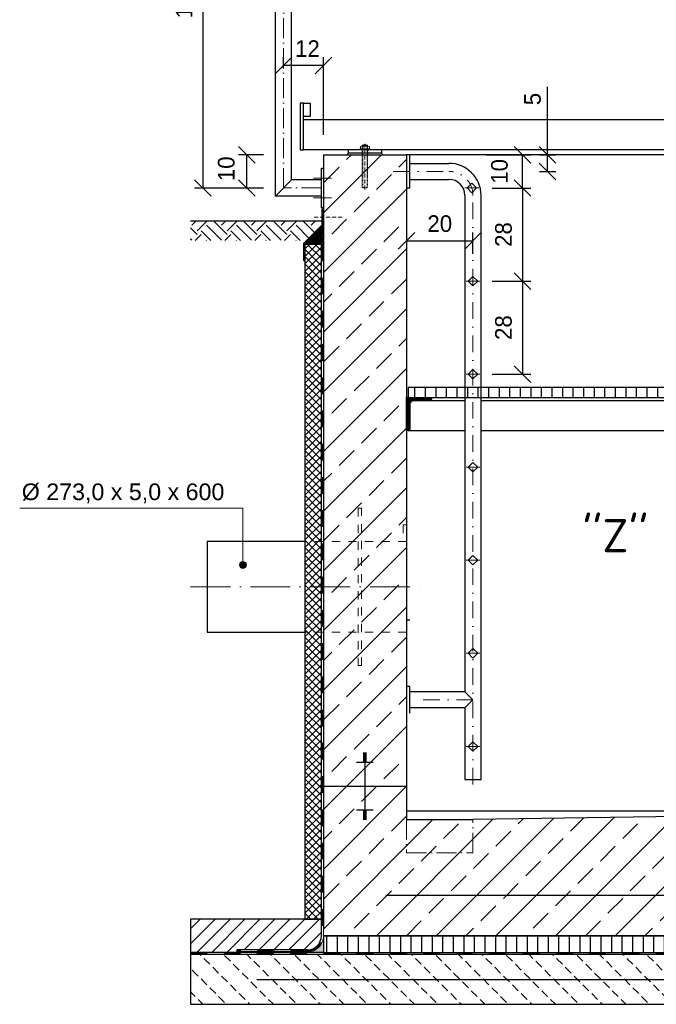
# Model space of a CAD drawing. Header units: millimetres. Extents: x -74592 to 26668, y -531 to 21180.
# Tile 2 of 27: x -914 to 1002, y 3640 to 6602. Entities that reach past the tile are written whole.
import ezdxf

# ---------------------------------------------------------------- set-up
doc = ezdxf.new("R2010")
doc.units = ezdxf.units.MM
for name, pattern in [('ACAD_ISO10W100', [18, 12, -3, 0, -3]), ('JIS_02_1.0', [2, 1, -1]), ('STRICHPUNKT2', [0.5, 0.25, -0.125, 0, -0.125])]:
    doc.linetypes.add(name, pattern=pattern)
for name, color, linetype, lineweight in [('Bemaßung', 7, 'Continuous', 9), ('Beschriftung', 7, 'Continuous', 9), ('P------T7', 7, 'Continuous', 18), ('P-DABDICHTUNG', 7, 'Continuous', 18), ('P-SSLEIX', 7, 'STRICHPUNKT2', 18), ('verz. Bandstahl 30x3_5mm im Beton', 5, 'GRENZE1', 35)]:
    doc.layers.add(name, color=color, linetype=linetype, lineweight=lineweight)
doc.layers.add('P-MU150AUSL', color=7, linetype='Continuous')
doc.styles.add('LBB3.5M1000', font='isocp.shx', dxfattribs={"height": 3.5})
doc.linetypes.add('GRENZE1', pattern='A,6.35,-2.54,[133,ltypeshp.shx,S=2.54,R=0,X=-2.54,Y=0],-2.54,25.4', length=36.83)
doc.dimstyles.new('DIN', dxfattribs={"dimtxt": 2.5, "dimasz": 2.5, "dimexe": 1.25, "dimexo": 0.625, "dimtad": 1, "dimtih": 1, "dimdec": 4, "dimdsep": 46, "dimlunit": 6, "dimtxsty": 'Standard', "dimcen": 2.5, "dimadec": 0, "dimazin": 0, "dimtfac": 1, "dimtdec": 4, "dimtmove": 0, "dimatfit": 3, "dimfxl": 0, "dimtvp": 1, "dimtolj": 1, "dimtzin": 0, "dimarcsym": 0})
pattern_1 = [(45, (1125, 5170.74), (-89.8026, 89.8026), []), (45, (1214.8, 5170.74), (-89.8026, 89.8026), [63.5, -31.75])]

# ---------------------------------------------------------------- blocks, each defined once
blk = doc.blocks.new('_Oblique')
at = {"color": 0, "linetype": 'ByBlock', "lineweight": -2}
blk.add_line((-0.5, -0.5), (0.5, 0.5), dxfattribs=at)
blk = doc.blocks.new('*D29')
at = {"layer": 'Bemaßung', "color": 0, "lineweight": -2, "transparency": 16777216}
for p, q in [((-151.7, 7245.7), (-387.8, 7245.7)), ((-362.8, 7245.7), (-362.8, 6095.7)), ((-200, 6095.7), (-387.8, 6095.7))]:
    blk.add_line(p, q, dxfattribs=at)
at = {"layer": 'DEFPOINTS', "color": 0, "transparency": 16777216}
for p in [(-71.7, 7245.7), (-362.8, 6095.7), (-120, 6095.7)]:
    blk.add_point(p, dxfattribs=at)
at = {"layer": 'Bemaßung', "color": 0, "lineweight": -2, "transparency": 16777216, "xscale": 50, "yscale": 50, "zscale": 50}
for p, rotation in [((-362.8, 7245.7), 90), ((-362.8, 6095.7), 270)]:
    blk.add_blockref('_Oblique', p, dxfattribs=dict(at, rotation=rotation))
at = {"layer": 'Bemaßung', "color": 0, "transparency": 16777216, "insert": (-418.8, 6670.7), "char_height": 50, "attachment_point": 5, "rotation": 90}
blk.add_mtext('\\A1;1.15', dxfattribs=at)
blk = doc.blocks.new('*D30')
at = {"layer": 'Bemaßung', "color": 0, "lineweight": -2, "transparency": 16777216}
for p, q in [((-180, 6195.7), (-255.3, 6195.7)), ((-230.3, 6095.7), (-230.3, 6195.7)), ((-180, 6095.7), (-255.3, 6095.7))]:
    blk.add_line(p, q, dxfattribs=at)
at = {"layer": 'DEFPOINTS', "color": 0, "transparency": 16777216}
for p in [(-230.3, 6195.7), (-120, 6195.7), (-120, 6095.7)]:
    blk.add_point(p, dxfattribs=at)
at = {"layer": 'Bemaßung', "color": 0, "lineweight": -2, "transparency": 16777216, "xscale": 50, "yscale": 50, "zscale": 50}
for p, rotation in [((-230.3, 6195.7), 90), ((-230.3, 6095.7), 270)]:
    blk.add_blockref('_Oblique', p, dxfattribs=dict(at, rotation=rotation))
at = {"layer": 'Bemaßung', "color": 0, "transparency": 16777216, "insert": (-292.1, 6153.5), "char_height": 50, "attachment_point": 5, "rotation": 90}
blk.add_mtext('\\A1;10', dxfattribs=at)
blk = doc.blocks.new('*D26')
at = {"layer": 'Bemaßung', "color": 0, "lineweight": -2, "transparency": 16777216}
for p, q in [((-120, 6455.7), (-120, 6489.2)), ((0, 6255.7), (0, 6489.2)), ((0, 6464.2), (-120, 6464.2))]:
    blk.add_line(p, q, dxfattribs=at)
at = {"layer": 'DEFPOINTS', "color": 0, "transparency": 16777216}
for p in [(-120, 6464.2), (-120, 6395.7), (0, 6195.7)]:
    blk.add_point(p, dxfattribs=at)
at = {"layer": 'Bemaßung', "color": 0, "lineweight": -2, "transparency": 16777216, "xscale": 50, "yscale": 50, "zscale": 50, "rotation": 180}
blk.add_blockref('_Oblique', (-120, 6464.2), dxfattribs=at)
at = {"layer": 'Bemaßung', "color": 0, "lineweight": -2, "transparency": 16777216, "xscale": 50, "yscale": 50, "zscale": 50}
blk.add_blockref('_Oblique', (0, 6464.2), dxfattribs=at)
at = {"layer": 'Bemaßung', "color": 0, "transparency": 16777216, "insert": (-48, 6515.1), "char_height": 50, "attachment_point": 5}
blk.add_mtext('\\A1;12', dxfattribs=at)
blk = doc.blocks.new('*D46')
at = {"layer": 'Bemaßung', "color": 0, "lineweight": -2, "transparency": 16777216}
for p, q in [((250, 5977), (250, 5962)), ((450, 5897.3), (450, 5962)), ((250, 5937), (450, 5937))]:
    blk.add_line(p, q, dxfattribs=at)
at = {"layer": 'DEFPOINTS', "color": 0, "transparency": 16777216}
for p in [(250, 5937), (450, 5937), (450, 5857.3)]:
    blk.add_point(p, dxfattribs=at)
at = {"layer": 'Bemaßung', "color": 0, "lineweight": -2, "transparency": 16777216, "xscale": 50, "yscale": 50, "zscale": 50, "rotation": 180}
blk.add_blockref('_Oblique', (250, 5937), dxfattribs=at)
at = {"layer": 'Bemaßung', "color": 0, "lineweight": -2, "transparency": 16777216, "xscale": 50, "yscale": 50, "zscale": 50}
blk.add_blockref('_Oblique', (450, 5937), dxfattribs=at)
at = {"layer": 'Bemaßung', "color": 0, "transparency": 16777216, "insert": (350, 5988.2), "char_height": 50, "attachment_point": 5}
blk.add_mtext('\\A1;20', dxfattribs=at)
blk = doc.blocks.new('*D47')
at = {"layer": 'Bemaßung', "color": 0, "lineweight": -2, "transparency": 16777216}
for p, q in [((489.7, 6195.7), (623.9, 6195.7)), ((598.9, 6095.7), (598.9, 6195.7)), ((507.3, 6095.7), (623.9, 6095.7))]:
    blk.add_line(p, q, dxfattribs=at)
at = {"layer": 'DEFPOINTS', "color": 0, "transparency": 16777216}
for p in [(449.7, 6195.7), (598.9, 6195.7), (467.3, 6095.7)]:
    blk.add_point(p, dxfattribs=at)
at = {"layer": 'Bemaßung', "color": 0, "lineweight": -2, "transparency": 16777216, "xscale": 50, "yscale": 50, "zscale": 50}
for p, rotation in [((598.9, 6195.7), 90), ((598.9, 6095.7), 270)]:
    blk.add_blockref('_Oblique', p, dxfattribs=dict(at, rotation=rotation))
at = {"layer": 'Bemaßung', "color": 0, "transparency": 16777216, "insert": (529.8, 6145.7), "char_height": 50, "attachment_point": 5, "rotation": 90}
blk.add_mtext('\\A1;10', dxfattribs=at)
blk = doc.blocks.new('*D48')
at = {"layer": 'Bemaßung', "color": 0, "lineweight": -2, "transparency": 16777216}
for p, q in [((674.2, 6195.7), (674.2, 6400)), ((650, 6195.7), (699.2, 6195.7)), ((674.2, 6145.7), (674.2, 6195.7)), ((650, 6145.7), (699.2, 6145.7))]:
    blk.add_line(p, q, dxfattribs=at)
at = {"layer": 'DEFPOINTS', "color": 0, "transparency": 16777216}
for p in [(250, 6195.7), (674.2, 6195.7), (250, 6145.7)]:
    blk.add_point(p, dxfattribs=at)
at = {"layer": 'Bemaßung', "color": 0, "lineweight": -2, "transparency": 16777216, "xscale": 50, "yscale": 50, "zscale": 50}
for p, rotation in [((674.2, 6195.7), 90), ((674.2, 6145.7), 270)]:
    blk.add_blockref('_Oblique', p, dxfattribs=dict(at, rotation=rotation))
at = {"layer": 'Bemaßung', "color": 0, "transparency": 16777216, "insert": (629.2, 6363.3), "char_height": 50, "attachment_point": 5, "rotation": 90}
blk.add_mtext('\\A1;5', dxfattribs=at)
blk = doc.blocks.new('*D75')
at = {"layer": 'Bemaßung', "color": 0, "lineweight": -2, "transparency": 16777216}
for p, q in [((507.3, 6095.7), (623.9, 6095.7)), ((598.9, 6095.7), (598.9, 5815.7)), ((507.3, 5815.7), (623.9, 5815.7))]:
    blk.add_line(p, q, dxfattribs=at)
at = {"layer": 'DEFPOINTS', "color": 0, "transparency": 16777216}
for p in [(467.3, 6095.7), (467.3, 5815.7), (598.9, 5815.7)]:
    blk.add_point(p, dxfattribs=at)
at = {"layer": 'Bemaßung', "color": 0, "lineweight": -2, "transparency": 16777216, "xscale": 50, "yscale": 50, "zscale": 50}
for p, rotation in [((598.9, 6095.7), 90), ((598.9, 5815.7), 270)]:
    blk.add_blockref('_Oblique', p, dxfattribs=dict(at, rotation=rotation))
at = {"layer": 'Bemaßung', "color": 0, "transparency": 16777216, "insert": (541.9, 5955.7), "char_height": 50, "attachment_point": 5, "rotation": 90}
blk.add_mtext('\\A1;28', dxfattribs=at)
blk = doc.blocks.new('*D76')
at = {"layer": 'Bemaßung', "color": 0, "lineweight": -2, "transparency": 16777216}
for p, q in [((507.3, 5815.7), (623.9, 5815.7)), ((598.9, 5815.7), (598.9, 5535.7)), ((507.3, 5535.7), (623.9, 5535.7))]:
    blk.add_line(p, q, dxfattribs=at)
at = {"layer": 'DEFPOINTS', "color": 0, "transparency": 16777216}
for p in [(467.3, 5815.7), (467.3, 5535.7), (598.9, 5535.7)]:
    blk.add_point(p, dxfattribs=at)
at = {"layer": 'Bemaßung', "color": 0, "lineweight": -2, "transparency": 16777216, "xscale": 50, "yscale": 50, "zscale": 50}
for p, rotation in [((598.9, 5815.7), 90), ((598.9, 5535.7), 270)]:
    blk.add_blockref('_Oblique', p, dxfattribs=dict(at, rotation=rotation))
at = {"layer": 'Bemaßung', "color": 0, "transparency": 16777216, "insert": (541.9, 5675.7), "char_height": 50, "attachment_point": 5, "rotation": 90}
blk.add_mtext('\\A1;28', dxfattribs=at)

msp = doc.modelspace()

# ---------------------------------------------------------------- hatches: boundary and pattern name
at = {"lineweight": 0}
h = msp.add_hatch(dxfattribs=at)
h.set_pattern_fill('ANSI33', color=256, scale=20)
h.set_pattern_definition(pattern_1)
h.paths.add_polyline_path([(250, 6195.73647), (0, 6195.73647), (0, 4295.73647), (250, 4295.73647)])
h = msp.add_hatch()
h.set_pattern_fill('EARTH', color=256, scale=10, angle=45)
h.set_pattern_definition([(45, (-200, 5966.6), (7e-15, 89.803), [63.5, -63.5]), (45, (-216.84, 5983.437), (7e-15, 89.803), [63.5, -63.5]), (45, (-233.676, 6000.275), (7e-15, 89.803), [63.5, -63.5]), (135, (-233.676, 6011.5), (-89.803, 7e-15), [63.5, -63.5]), (135, (-216.84, 6028.34), (-89.803, 7e-15), [63.5, -63.5]), (135, (-200, 6045.176), (-89.803, 7e-15), [63.5, -63.5])])
h.paths.add_polyline_path([(-51.36735, 5937.46082), (-4.84495, 5983.98321), (-4.84495, 5995.73647), (-400, 5995.73647), (-400, 5937.46082)])
at = {"lineweight": 5}
h = msp.add_hatch(dxfattribs=at)
h.set_pattern_fill('ANSI36', color=256, angle=90)
h.set_pattern_definition([(135, (-28, 5953.9255), (-6.17393, 1.6838), [7.9375, -1.5875, 0, -1.5875])])
h.paths.add_polyline_path([(0, 5981.92555), (-56, 5925.92555), (-6, 5925.92555), (0, 5925.92555)])
h = msp.add_hatch(dxfattribs=at)
h.set_pattern_fill('ANSI37', color=256, scale=5)
h.set_pattern_definition([(45, (550, 5305.986), (-11.22532, 11.22532), []), (135, (550, 5305.986), (-11.22532, -11.22532), [])])
h.paths.add_polyline_path([(-6, 5925.92555), (-56, 5925.92555), (-56, 3895.73647), (-6, 3895.73647)])
h = msp.add_hatch()
h.set_pattern_fill('ANSI31', color=256, scale=10, angle=45)
h.set_pattern_definition([(90, (-84560.512, 43815.514), (-31.75, 5e-15), [])])
h.paths.add_polyline_path([(255, 5495.73647), (255, 5465.73647), (2245, 5465.73647), (2245, 5495.73647)])
at = {"lineweight": 9}
h = msp.add_hatch(dxfattribs=at)
h.set_pattern_fill('ANSI31', color=256)
h.set_pattern_definition([(45, (-83985.5124, 43815.5142), (-2.24506403, 2.24506403), [])])
edge = h.paths.add_edge_path()
edge.add_line((250, 5365.73647), (250, 5465.73647))
edge.add_line((250, 5465.73647), (325, 5465.73647))
edge.add_line((325, 5465.73647), (325, 5460.73647))
edge.add_arc((320, 5460.73647), 5, -90, 0, ccw=False)
edge.add_line((320, 5455.73647), (270, 5455.73647))
edge.add_arc((270, 5445.73647), 10, 90, 180)
edge.add_line((260, 5445.73647), (260, 5370.73647))
edge.add_arc((255, 5370.73647), 5, -90, 0, ccw=False)
edge.add_line((255, 5365.73647), (250, 5365.73647))
at = {"lineweight": 0}
h = msp.add_hatch(dxfattribs=at)
h.set_pattern_fill('ANSI33', color=256, scale=20)
h.set_pattern_definition(pattern_1)
h.paths.add_polyline_path([(2500, 4295.73647), (2250, 4295.73647), (2250, 4220.73647), (450, 4195.73647), (250, 4195.73647), (250, 4295.73647), (0, 4295.73647), (0, 4169.91446), (0, 3845.73647), (1125, 3845.73647), (2500, 3845.73647), (2500, 4169.91446)])
h = msp.add_hatch()
h.set_pattern_fill('ANSI31', color=256, scale=10)
h.set_pattern_definition([(45, (2453, 3845.736), (-22.45064, 22.45064), [])])
edge = h.paths.add_edge_path()
edge.add_line((-260.37513, 3803.3805), (-260.37513, 3795.73647))
edge.add_line((-260.37513, 3795.73647), (-400, 3795.73647))
edge.add_line((-400, 3795.73647), (-400, 3895.73647))
edge.add_line((-400, 3895.73647), (-6, 3895.73647))
edge.add_line((-6, 3895.73647), (-6, 3845.73647))
edge.add_arc((-48.35598, 3845.73647), 42.35598, 270, 360, ccw=False)
edge.add_line((-48.35598, 3803.3805), (-260.37513, 3803.3805))
h = msp.add_hatch(dxfattribs=at)
h.set_pattern_fill('AR-CONC', color=256, scale=0.48356)
h.set_pattern_definition([(50, (2332.1722, 3820.7365), (3.4683817, -0.303444), [0.36267, -3.989368]), (355, (2332.172, 3820.7365), (-0.6709456, 3.6372986), [0.290136, -3.1914945]), (100.45144, (2332.4612, 3820.7112), (2.797436, 3.3338545), [0.308222, -3.390441]), (46.1842, (2332.172, 3821.7036), (5.16075, -0.800385), [0.544005, -5.984052]), (96.63564, (2332.602, 3821.637), (4.519649, 4.710446), [0.462333, -5.085665]), (351.18416, (2332.172, 3821.7036), (4.519649, 4.710446), [0.435204, -4.787242]), (21, (2332.6557, 3821.4618), (2.8864024, -1.946903), [0.36267, -3.989368]), (326, (2332.6557, 3821.4618), (1.176575, 3.506534), [0.290136, -3.1914945]), (71.45144, (2332.8963, 3821.2996), (4.0629775, 1.559631), [0.308222, -3.390441]), (37.5, (2332.1722, 3820.7365), (0.0588002, 1.6097408), [0, -3.1528098, 0, -3.2398505, 0, -3.2035835]), (7.5, (2332.1722, 3820.7365), (1.2720985, 1.9072164), [0, -1.8471984, 0, -3.0802758, 0, -1.2209884]), (327.5, (2331.0938, 3820.7365), (2.5813506, -0.1090663), [0, -1.2088994, 0, -3.7717663, 0, -5.0048437]), (317.5, (2330.6103, 3820.7365), (2.8200537, 0.4840674), [0, -1.5715693, 0, -2.5048397, 0, -3.5541644])])
edge = h.paths.add_edge_path()
edge.add_line((-74.29907, 3795.73647), (-48.35598, 3797.3805))
edge.add_arc((-48.35598, 3845.73647), 48.35598, 270, 360)
edge.add_line((0, 3845.73647), (0, 3795.73647))
edge.add_line((0, 3795.73647), (-74.29907, 3795.73647))
h = msp.add_hatch()
h.set_pattern_fill('ANSI31', color=256, scale=10, angle=45)
h.set_pattern_definition([(90, (550, 3820.736), (-31.75, 5e-15), [])])
h.paths.add_polyline_path([(0, 3845.73647), (0, 3795.73647), (2500, 3795.73647), (2500, 3845.73647)])
h = msp.add_hatch(dxfattribs=at)
h.set_pattern_fill('BETON_UNBEWEHRT', color=256, scale=200, angle=90, pattern_type=2)
h.set_pattern_definition([(135, (-6537.87, 3875.09), (-35.35534, -35.35534), [25, -12.5])])
h.paths.add_polyline_path([(-400, 3789.73647), (-400, 3639.73647), (2900, 3639.73647), (2900, 3789.73647)])
at = {"layer": 'Beschriftung'}
h = msp.add_hatch(color=256, dxfattribs=at)
h.dxf.hatch_style = 1
edge = h.paths.add_edge_path()
edge.add_arc((-242.04565, 4961.85916), 10.35018, -180, 180)
at = {"layer": 'P-DABDICHTUNG'}
h = msp.add_hatch(dxfattribs=at)
h.set_pattern_fill('PLAST', scale=6, angle=90, style=0)
h.set_pattern_definition([(90, (-12376.0854, 2496.169), (-1.5, 9e-17), []), (90, (-12376.2729, 2496.169), (-1.5, 9e-17), []), (90, (-12376.4604, 2496.169), (-1.5, 9e-17), [])])
h.paths.add_polyline_path([(-260.37513, 3795.73647), (-260.37513, 3797.3805), (-200.86802, 3797.3805), (-200.86802, 3795.73647)])

# ---------------------------------------------------------------- linework, layer by layer
for p, q in [((-144.15, 6071.58647), (-144.15, 7197.59354)), ((-95.85, 6119.88647), (-95.85, 6721.58647)), ((3147.27356, 6300.73647), (-60, 6300.73647)), ((3147.27356, 6210.73647), (-60, 6210.73647)), ((0, 6195.73647), (0, 3869.91446)), ((0, 6195.73647), (250, 6195.73647)), ((75, 6200.73647), (70, 6195.73647)), ((75, 6200.73647), (75, 6210.73647)), ((175, 6200.73647), (75, 6200.73647)), ((175, 6210.73647), (175, 6200.73647)), ((175, 6200.73647), (180, 6195.73647)), ((250, 6195.73647), (250, 4195.73647)), ((2250, 6195.73647), (250, 6195.73647)), ((260, 6095.73647), (260, 6195.73647)), ((260, 6169.88647), (377.55, 6169.88647)), ((-95.85, 6119.88647), (-144.15, 6071.58647)), ((-6, 6119.88647), (-95.85, 6119.88647)), ((260, 6121.58647), (377.55, 6121.58647)), ((432.29396, 6095.73647), (446.43396, 6109.87647)), ((460.57396, 6095.73647), (446.43396, 6109.87647)), ((250, 6095.73647), (260, 6095.73647)), ((425.85, 6073.28647), (425.85, 4579.88647)), ((446.43396, 6081.59647), (432.29396, 6095.73647)), ((446.43396, 6081.59647), (460.57396, 6095.73647)), ((474.15, 4315.73647), (474.15, 6073.28647)), ((-6, 6071.58647), (-144.15, 6071.58647)), ((-4.84495, 5995.73647), (-400, 5995.73647)), ((-56, 5925.92555), (0, 5981.92555)), ((-6, 5925.92555), (0, 5925.92555)), ((435.86, 5815.73647), (450, 5829.87647)), ((450, 5801.59647), (435.86, 5815.73647)), ((464.14, 5815.73647), (450, 5829.87647)), ((450, 5801.59647), (464.14, 5815.73647)), ((435.86, 5535.73647), (450, 5549.87647)), ((464.14, 5535.73647), (450, 5549.87647)), ((450, 5521.59647), (435.86, 5535.73647)), ((450, 5521.59647), (464.14, 5535.73647)), ((425.85, 5455.73647), (320, 5455.73647)), ((2180, 5455.73647), (474.15, 5455.73647)), ((255, 5365.73647), (425.85, 5365.73647)), ((474.15, 5365.73647), (2245, 5365.73647)), ((435.86, 5255.73647), (450, 5269.87647)), ((450, 5241.59647), (435.86, 5255.73647)), ((464.14, 5255.73647), (450, 5269.87647)), ((450, 5241.59647), (464.14, 5255.73647)), ((435.86, 4975.73647), (450, 4989.87647)), ((464.14, 4975.73647), (450, 4989.87647)), ((450, 4961.59647), (435.86, 4975.73647)), ((450, 4961.59647), (464.14, 4975.73647)), ((260, 4795.73647), (250, 4795.73647)), ((435.86, 4695.73647), (450, 4709.87647)), ((450, 4681.59647), (435.86, 4695.73647)), ((464.14, 4695.73647), (450, 4709.87647)), ((450, 4681.59647), (464.14, 4695.73647)), ((260, 4595.73647), (250, 4595.73647)), ((260, 4515.73647), (260, 4595.73647)), ((425.85, 4579.88647), (260, 4579.88647)), ((425.85, 4579.88647), (450, 4555.73647)), ((450, 4555.73647), (425.85, 4531.58647)), ((425.85, 4531.58647), (260, 4531.58647)), ((425.85, 4531.58647), (425.85, 4315.73647)), ((435.86, 4415.73647), (450, 4429.87647)), ((450, 4401.59647), (435.86, 4415.73647)), ((464.14, 4415.73647), (450, 4429.87647)), ((450, 4401.59647), (464.14, 4415.73647)), ((130, 4395.38975), (120, 4395.38975)), ((130, 4391.86985), (120, 4391.86985)), ((130, 4388.34994), (120, 4388.34994)), ((130, 4384.83004), (120, 4384.83004)), ((125, 4395.73647), (125, 4295.73647)), ((150, 4367.23052), (100, 4367.23052)), ((130, 4381.31013), (120, 4381.31013)), ((130, 4377.79023), (120, 4377.79023)), ((130, 4374.27033), (120, 4374.27033)), ((130, 4370.75042), (120, 4370.75042)), ((0, 4295.73647), (250, 4295.73647)), ((125, 4295.73647), (125, 4195.73647)), ((425.85, 4315.73647), (474.15, 4315.73647)), ((150, 4224.24243), (100, 4224.24243)), ((130, 4220.72253), (120, 4220.72253)), ((130, 4217.20262), (120, 4217.20262)), ((130, 4213.68272), (120, 4213.68272)), ((130, 4210.16281), (120, 4210.16281)), ((130, 4206.64291), (120, 4206.64291)), ((2250, 4220.73647), (250, 4220.73647)), ((2250, 4220.73647), (450, 4195.73647)), ((130, 4203.123), (120, 4203.123)), ((130, 4199.6031), (120, 4199.6031)), ((130, 4196.08319), (120, 4196.08319)), ((250, 4195.73647), (450, 4195.73647)), ((-6, 3895.73647), (-400, 3895.73647)), ((-400, 3895.73647), (-400, 3789.73647)), ((-6, 3845.73647), (-6, 3895.73647)), ((0, 3845.73647), (2250, 3845.73647)), ((0, 3795.73647), (-400, 3795.73647)), ((-260.37513, 3803.3805), (-260.37513, 3795.73647)), ((-48.35598, 3803.3805), (-260.37513, 3803.3805)), ((-48.35598, 3797.3805), (-260.37513, 3797.3805))]:
    msp.add_line(p, q)
at = {"linetype": 'ACAD_ISO10W100', "lineweight": 18, "ltscale": 5}
for p, q in [((-120, 6095.73647), (-120, 7197.43647)), ((24.26445, 6125.73647), (-30.26445, 6125.73647)), ((-6, 6095.73647), (-120, 6095.73647)), ((24.26445, 6065.73647), (-30.26445, 6065.73647))]:
    msp.add_line(p, q, dxfattribs=at)
at = {"linetype": 'Continuous', "lineweight": 9}
for p, q in [((115.0642, 6221.73647), (134.9358, 6221.73647)), ((117, 6224.23647), (133, 6224.23647)), ((117, 6224.23647), (117, 6221.73647)), ((118.225, 6224.67157), (118.225, 6221.73647)), ((131.775, 6224.67157), (131.775, 6221.73647)), ((133, 6224.23647), (133, 6221.73647)), ((110, 6210.73647), (110, 6213.73647)), ((110, 6213.73647), (140, 6213.73647)), ((111.6, 6214.73647), (111.6, 6220.73647)), ((118.5282, 6214.73647), (118.5282, 6220.73647)), ((131.4718, 6214.73647), (131.4718, 6220.73647)), ((138.4, 6214.73647), (138.4, 6220.73647)), ((140, 6210.73647), (140, 6213.73647))]:
    msp.add_line(p, q, dxfattribs=at)
at = {"linetype": 'JIS_02_1.0', "lineweight": 5, "ltscale": 2}
for p, q in [((117, 6097.23647), (117, 6224.23647)), ((118.225, 6096.80141), (118.225, 6221.73647)), ((131.775, 6096.80141), (131.775, 6221.73647)), ((133, 6097.23647), (133, 6224.23647)), ((116.5, 6195.73647), (116.5, 6213.73647)), ((133.5, 6195.73647), (133.5, 6213.73647)), ((117, 6097.23647), (133, 6097.23647))]:
    msp.add_line(p, q, dxfattribs=at)
at = {"linetype": 'ACAD_ISO10W100', "lineweight": 5}
for p, q in [((125, 6090.73647), (125, 6228.79747)), ((-28.08805, 6008.15479), (59.42302, 6008.15479))]:
    msp.add_line(p, q, dxfattribs=at)
at = {"linetype": 'JIS_02_1.0', "lineweight": 25, "ltscale": 50}
for p, q in [((-3, 5925.92555), (-3, 3845.73647)), ((-400, 3792.73647), (2900, 3792.73647)), ((-48.35598, 3800.3805), (-260.37513, 3800.3805))]:
    msp.add_line(p, q, dxfattribs=at)
at = {"linetype": 'JIS_02_1.0', "lineweight": 18, "ltscale": 25}
for p, q in [((250, 5032.23647), (-56, 5032.23647)), ((250, 4759.23647), (-56, 4759.23647))]:
    msp.add_line(p, q, dxfattribs=at)
at = {"linetype": 'ACAD_ISO10W100', "lineweight": 18, "ltscale": 10}
msp.add_line((-400, 4895.73647), (300, 4895.73647), dxfattribs=at)
for points in [[(-70, 6210.73647), (-60, 6210.73647), (-60, 6350.73647), (-70, 6350.73647)], [(-60, 6350.73647), (-40, 6350.73647), (-40, 6310.73647), (-60, 6310.73647)], [(0, 6155.73647), (0, 6035.73647), (-6, 6035.73647), (-6, 6155.73647)], [(-57.95743, 5878.04231), (-57.95743, 5928.04231), (-2.84495, 5983.15479), (-2.84495, 6033.15479), (-4.84495, 6033.15479), (-4.84495, 5983.98321), (-59.95743, 5928.87074), (-59.95743, 5878.04231)], [(-6, 5925.92555), (-56, 5925.92555), (-56, 3895.73647), (-6, 3895.73647)]]:
    msp.add_lwpolyline(points, close=True)
for points in [[(1125, 5495.73647), (255, 5495.73647), (255, 5465.73647), (1125, 5465.73647)], [(1125, 3845.73647), (0, 3845.73647), (0, 3795.73647), (1125, 3795.73647)], [(1125, 3789.73647), (-400, 3789.73647), (-400, 3639.73647), (1125, 3639.73647)]]:
    msp.add_lwpolyline(points)
msp.add_lwpolyline([(250, 5365.73647), (250, 5465.73647), (325, 5465.73647), (325, 5460.73647, -0.4142135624), (320, 5455.73647), (270, 5455.73647, 0.4142135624), (260, 5445.73647), (260, 5370.73647, -0.4142135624), (255, 5365.73647)], format="xyb", close=True)
at = {"linetype": 'JIS_02_1.0', "lineweight": 18, "ltscale": 25}
for points in [[(115, 5132.23647), (105, 5132.23647), (105, 4659.23647), (115, 4659.23647)], [(240, 5032.23647), (250, 5032.23647), (250, 5082.23647), (240, 5082.23647)]]:
    msp.add_lwpolyline(points, close=True, dxfattribs=at)
at = {"linetype": 'ACAD_ISO10W100', "lineweight": 18, "ltscale": 5}
msp.add_lwpolyline([(250, 4195.73647), (250, 4095.73647), (450, 4095.73647), (450, 4195.73647)], dxfattribs=at)
at = {"linetype": 'Continuous', "lineweight": 9}
for centre, radius, start, end in [((115.0641, 6215.23648), 6.49999, 57.79575833, 122.20424167), ((125, 6203.65314), 22.08333, 68.76068889, 111.23931111), ((125, 6200.29438), 21.4421, 72.43264167, 107.56735833), ((134.9359, 6215.23648), 6.49999, 57.79575833, 122.20424167), ((115.0641, 6220.23647), 6.49999, 237.79575833, 302.20424167), ((125, 6235.17857), 21.4421, 252.43264167, 287.56735833), ((134.9359, 6220.23647), 6.49999, 237.79575833, 302.20424167)]:
    msp.add_arc(centre, radius, start, end, dxfattribs=at)
for centre, radius, start, end in [((377.55, 6073.28647), 96.6, 0, 90), ((377.55, 6073.28647), 48.3, 0, 90), ((-48.35598, 3845.73647), 42.35598, 270, 0)]:
    msp.add_arc(centre, radius, start, end)
at = {"linetype": 'JIS_02_1.0', "lineweight": 5, "ltscale": 2}
msp.add_arc((125, 6117.81981), 22.08333, 248.76068889, 291.23931111, dxfattribs=at)
at = {"linetype": 'JIS_02_1.0', "lineweight": 25, "ltscale": 50}
msp.add_arc((-48.35598, 3845.73647), 45.35598, 270, 0, dxfattribs=at)
at = {"layer": 'Beschriftung', "lineweight": 5}
for q in [(-913.87063, 5132.79992), (-242.04565, 4961.85916)]:
    msp.add_line((-242.04565, 5132.79992), q, dxfattribs=at)
msp.add_circle((-242.04565, 4961.85916), 10.35018, dxfattribs=at)
at = {"layer": 'P-DABDICHTUNG', "color": 7}
for p, q in [((-200.86802, 3797.3805), (-200.86802, 3795.73647)), ((-48.35598, 3797.3805), (-74.29907, 3795.73647))]:
    msp.add_line(p, q, dxfattribs=at)
msp.add_lwpolyline([(0, 3869.91446), (0, 3845.73647, -0.4142135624), (-48.35598, 3797.3805)], format="xyb", dxfattribs=at)
at = {"layer": 'P-MU150AUSL', "linetype": 'Continuous', "ltscale": 10}
msp.add_lwpolyline([(-56, 5032.23647), (-350, 5032.23647), (-350, 4759.23647), (-56, 4759.23647)], dxfattribs=at)
at = {"layer": 'P-SSLEIX', "color": 7, "linetype": 'STRICHPUNKT2', "ltscale": 200}
for p, q in [((210, 6145.73647), (377.55, 6145.73647)), ((467.3382, 6095.73647), (425.52972, 6095.73647)), ((450, 4300.73647), (450, 6073.28647)), ((470.90424, 5815.73647), (429.09576, 5815.73647)), ((470.90424, 5535.73647), (429.09576, 5535.73647)), ((470.90424, 5255.73647), (429.09576, 5255.73647)), ((470.90424, 4975.73647), (429.09576, 4975.73647)), ((470.90424, 4695.73647), (429.09576, 4695.73647)), ((450, 4555.73647), (258.0993, 4555.73647)), ((470.90424, 4415.73647), (429.09576, 4415.73647))]:
    msp.add_line(p, q, dxfattribs=at)
msp.add_arc((377.55, 6073.28647), 72.45, 0, 90, dxfattribs=at)
at = {"layer": 'verz. Bandstahl 30x3_5mm im Beton', "color": 0, "lineweight": -3, "ltscale": 5}
for p, q in [((187.5, 3967.94985), (2312.5, 3967.94985)), ((-200, 3714.73647), (3067.49067, 3714.73647))]:
    msp.add_line(p, q, dxfattribs=at)

# ---------------------------------------------------------------- texts
at = {"layer": 'Beschriftung', "insert": (-907.60868, 5206.69156), "char_height": 50, "attachment_point": 1, "style": 'LBB3.5M1000'}
msp.add_mtext_dynamic_manual_height_columns('{\\fArial|b0|i0|c0|p34;%%C 273,0 x 5,0 x 600}', width=641.830615, gutter_width=17.5, heights=[0], dxfattribs=at)
at = {"layer": 'P------T7', "color": 7, "linetype": 'Continuous', "lineweight": 25, "insert": (779.58056, 4999.76963), "char_height": 100, "attachment_point": 7}
msp.add_mtext("{\\fISOCPEUR|b0|i0|c0|p34;\\C256;''Z''}", dxfattribs=at)

# ---------------------------------------------------------------- dimensions: what is measured, and where the dimension line sits
at = {"layer": 'Bemaßung'}
for base, p1, p2, angle, text, override, picture, middle in [((-362.76195, 6095.73647), (-71.7, 7245.73647), (-120, 6095.73647), 90, '1.15', {"dimscale": 20, "dimexo": 4, "dimgap": 0.2, "dimblk1": 'Oblique', "dimblk2": 'Oblique', "dimsah": 1, "dimtmove": 2}, '*D29', (-418.83336, 6670.73647)), ((674.17408, 6195.73647), (250, 6145.73647), (250, 6195.73647), 90, '5', {"dimscale": 20, "dimexo": 20, "dimgap": 1, "dimblk1": 'Oblique', "dimblk2": 'Oblique', "dimsah": 1}, '*D48', (674.17408, 6363.31119)), ((-230.27474, 6195.73647), (-120, 6095.73647), (-120, 6195.73647), 90, '10', {"dimscale": 20, "dimexo": 3, "dimgap": 0.2, "dimblk1": 'Oblique', "dimblk2": 'Oblique', "dimsah": 1, "dimtmove": 2}, '*D30', (-292.0898, 6153.52657)), ((598.94164, 6195.73647), (467.3382, 6095.73647), (449.68413, 6195.73647), 90, '10', {"dimscale": 20, "dimexo": 2, "dimgap": 0.2, "dimblk1": 'Oblique', "dimblk2": 'Oblique', "dimsah": 1, "dimtmove": 2}, '*D47', (529.79881, 6145.73647)), ((598.94164, 5815.73647), (467.3382, 6095.73647), (467.3382, 5815.73647), 90, '28', {"dimscale": 20, "dimexo": 2, "dimgap": 0.2, "dimblk1": 'Oblique', "dimblk2": 'Oblique', "dimsah": 1, "dimtmove": 2}, '*D75', (541.88555, 5955.73647)), ((450, 5936.99765), (250, 5936.99765), (450, 5857.32946), 180, '20', {"dimscale": 20, "dimexo": 2, "dimgap": 0.2, "dimblk1": 'Oblique', "dimblk2": 'Oblique', "dimsah": 1, "dimtmove": 2}, '*D46', (350, 5988.21602)), ((598.94164, 5535.73647), (467.3382, 5815.73647), (467.3382, 5535.73647), 90, '28', {"dimscale": 20, "dimexo": 2, "dimgap": 0.2, "dimblk1": 'Oblique', "dimblk2": 'Oblique', "dimsah": 1, "dimtmove": 2}, '*D76', (541.88555, 5675.73647))]:
    dim = msp.add_linear_dim(base=base, p1=p1, p2=p2, angle=angle, text=text, dimstyle='DIN', override=override, dxfattribs=at)
    dim.commit()
    dim.dimension.update_dxf_attribs({"geometry": picture, "text_midpoint": middle, "dimtype": 160})
dim = msp.add_linear_dim(base=(-120, 6464.18099), p1=(0, 6195.73647), p2=(-120, 6395.68688), text='12', dimstyle='DIN', override={"dimscale": 20, "dimexo": 3, "dimgap": 0.2, "dimblk1": 'Oblique', "dimblk2": 'Oblique', "dimsah": 1, "dimtmove": 2}, dxfattribs=at)
dim.commit()
dim.dimension.update_dxf_attribs({"geometry": '*D26', "text_midpoint": (-47.95651, 6515.13392), "dimtype": 160})

doc.saveas('drawing.dxf')
